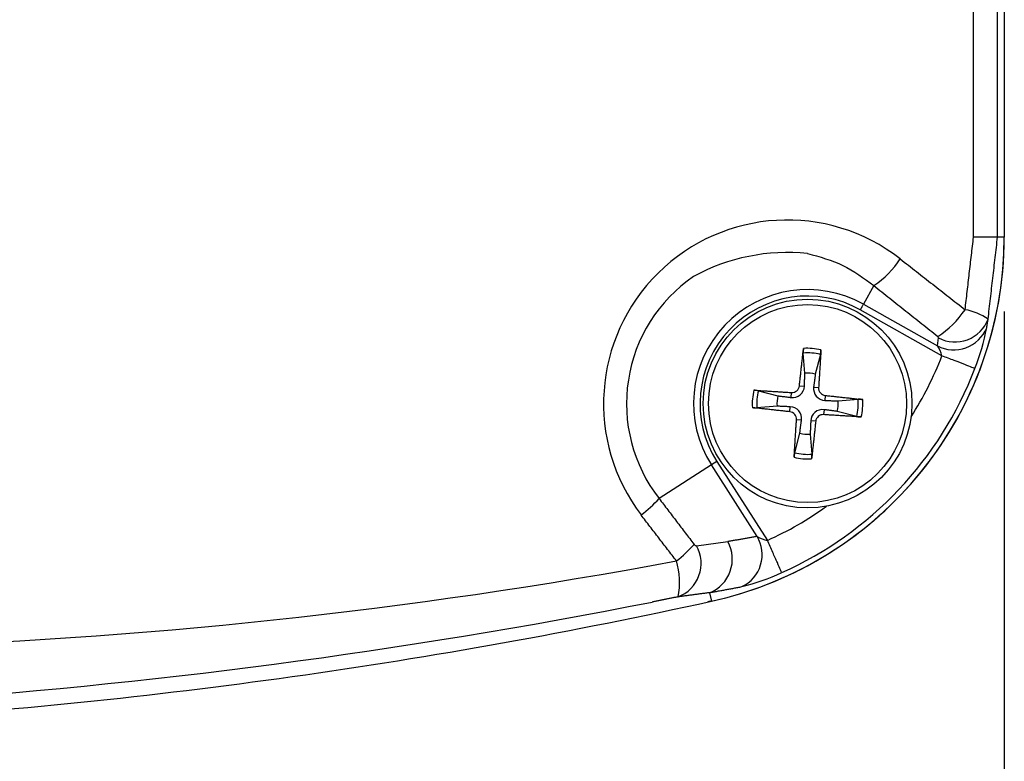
# Model space of a CAD drawing. Header units: millimetres. Extents: x 155 to 1625, y 52 to 706.
# Tile 4 of 23: x 564 to 577, y 73 to 83. Entities that reach past the tile are written whole.
import ezdxf

# ---------------------------------------------------------------- set-up
doc = ezdxf.new("R2010")
doc.units = ezdxf.units.MM
doc.header["$PDSIZE"] = -1
doc.styles.add('DEM2', font='romans.shx', dxfattribs={"oblique": 10, "height": 2.8})
doc.dimstyles.new('AXEGF_STANDARD', dxfattribs={"dimtxt": 2.8, "dimasz": 2.7, "dimexe": 1, "dimexo": 1, "dimgap": 1, "dimtad": 1, "dimdec": 8, "dimdsep": 46, "dimtxsty": 'DEM2', "dimcen": 0, "dimclrd": 256, "dimclre": 256, "dimclrt": 256, "dimadec": 8, "dimazin": 2, "dimtfac": 1, "dimtdec": 8, "dimtmove": 0, "dimatfit": 3, "dimfxl": 1, "dimtolj": 1, "dimarcsym": 0})

# ---------------------------------------------------------------- blocks, each defined once
blk = doc.blocks.new('*D4')
at = {"lineweight": -2}
for p, q in [((577.426, 79.47), (577.426, 52.476)), ((537.426, 77.844), (537.426, 52.476)), ((540.126, 53.476), (574.726, 53.476))]:
    blk.add_line(p, q, dxfattribs=at)
for points in [[(540.126, 53.926), (540.126, 53.026), (537.426, 53.476)], [(574.726, 53.926), (574.726, 53.026), (577.426, 53.476)]]:
    blk.add_solid(points)
at = {"layer": 'Defpoints', "color": 0}
for p in [(577.426, 80.47), (537.426, 78.844), (577.426, 53.476)]:
    blk.add_point(p, dxfattribs=at)
at = {"insert": (553.805, 57.276), "char_height": 2.8, "attachment_point": 1, "style": 'DEM2'}
blk.add_mtext('\\A1;80', dxfattribs=at)
blk = doc.blocks.new('*D8')
at = {"lineweight": -2}
for p, q in [((577.426, 79.47), (577.426, 61.715)), ((557.426, 72.738), (557.426, 61.715)), ((560.126, 62.715), (574.726, 62.715))]:
    blk.add_line(p, q, dxfattribs=at)
for points in [[(560.126, 63.165), (560.126, 62.265), (557.426, 62.715)], [(574.726, 63.165), (574.726, 62.265), (577.426, 62.715)]]:
    blk.add_solid(points)
at = {"layer": 'Defpoints', "color": 0}
for p in [(577.426, 80.47), (557.426, 73.738), (577.426, 62.715)]:
    blk.add_point(p, dxfattribs=at)
at = {"insert": (565.816, 66.515), "char_height": 2.8, "attachment_point": 1, "style": 'DEM2'}
blk.add_mtext('\\A1;40', dxfattribs=at)

msp = doc.modelspace()

# ---------------------------------------------------------------- linework, layer by layer
for p, q in [((577.01365118, 80.46990264), (577.01365118, 107.21784834)), ((577.33606761, 80.46990264), (577.33606761, 107.21784834)), ((577.42614513, 107.21784834), (577.42614513, 80.46990264)), ((577.42614513, 80.46990264), (577.33606761, 80.46990264)), ((575.67838793, 79.81869955), (575.53763156, 79.5687959)), ((575.53763156, 79.5687959), (576.52824586, 79.01085545)), ((576.58935552, 78.87703557), (575.49513345, 79.49334014)), ((576.52824586, 79.01085545), (576.54466694, 79.11727954)), ((574.75239997, 78.64515115), (574.72936278, 78.91515646)), ((574.96004765, 78.895364), (574.8913533, 78.63323022)), ((574.67808788, 78.47470794), (574.74436824, 78.46864317)), ((574.86919527, 78.45793296), (574.93555014, 78.45262069)), ((574.12866717, 78.4093887), (574.39080839, 78.34069807)), ((574.56610565, 78.31854005), (574.57141047, 78.38488747)), ((575.02535944, 78.34594701), (575.01929467, 78.27965919)), ((574.37888746, 78.20173729), (574.10887842, 78.17869637)), ((574.54932695, 78.12742893), (574.55539172, 78.19371674)), ((575.19581382, 78.27163864), (575.46580796, 78.29467956)), ((575.00859564, 78.15483589), (575.00327592, 78.08848474)), ((575.44601922, 78.06398723), (575.1838929, 78.13267786)), ((574.70549112, 78.01544298), (574.63915115, 78.02075524)), ((574.89659851, 77.99866799), (574.83031814, 78.00473277)), ((574.61465364, 77.57801194), (574.68333309, 77.84014572)), ((574.82230132, 77.82822479), (574.84533851, 77.55821947)), ((573.4990782, 77.41341371), (572.79598181, 76.96410272)), ((573.57204919, 77.4600469), (573.4990782, 77.41341371)), ((574.11129241, 76.45539943), (573.4990782, 77.41341371)), ((573.57204919, 77.4600469), (574.24830859, 76.40182231)), ((573.29806154, 76.32973794), (573.71754413, 76.38493184)), ((573.47256904, 75.70008937), (573.49757319, 75.58605079))]:
    msp.add_line(p, q)
at = {"flags": 128}
msp.add_lwpolyline([(575.49513345, 79.49334014), (575.50154095, 79.50470973), (575.50782924, 79.51588933), (575.51390891, 79.52668149), (575.51967566, 79.53690369), (575.52501028, 79.54638083), (575.52983825, 79.55494899), (575.53407018, 79.56246291), (575.53763156, 79.5687959)], dxfattribs=at)
for radius in [1.4, 1.32844873]:
    msp.add_circle((574.78734726, 78.2366879), radius)
for centre, radius, start, end in [((574.51487796, 78.23520647), 2.46356304, 52.022681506, 217.291998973), ((572.42615176, 80.46990437), 5, 282.373625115, 359.999999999), ((572.42428654, 80.47060515), 5.00185863, 318.447423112, 359.992208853), ((574.52049314, 77.62261833), 2.64100968, 84.20056041, 118.570904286), ((574.94364089, 80.89368186), 1.3020907, 304.3524839, 326.611325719), ((574.42877685, 78.23579768), 2.06959601, 124.469899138, 217.913078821), ((574.78734726, 78.2366879), 1.52886751, 60.610463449, 212.58070117), ((574.78730602, 78.23673072), 1.44225064, 60.608153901, 212.583087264), ((575.87061419, 80.18492873), 1.23873985, 302.301612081, 326.227047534), ((576.76528895, 79.53697602), 0.47415104, 242.270424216, 339.293499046), ((576.75863035, 78.71388767), 0.79514881, 55.517127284, 79.734922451), ((576.7477666, 79.43661262), 0.4790183, 242.72433134, 337.299806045), ((574.13404987, 79.83999052), 3.1117339, 338.658058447, 349.103361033), ((576.51920221, 79.11618466), 0.02548825, 2.46196254, 58.374935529), ((575.062469, 78.92778302), 0.33334545, 171.61629729, 182.170786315), ((574.78734726, 78.2366879), 0.74171424, 75.966893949, 94.226713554), ((576.2250891, 78.79155408), 0.37416187, 13.206495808, 35.88170058), ((574.78734726, 78.2366879), 0.68094162, 75.308255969, 94.885351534), ((574.62976668, 78.96502457), 0.33754721, 348.090124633, 358.512977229), ((572.42615176, 80.46990437), 4.45752822, 327.275326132, 339.062836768), ((572.42615176, 80.46990437), 4.93187725, 294.128327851, 339.062836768), ((574.78734726, 78.2366879), 0.40995615, 75.30302453, 94.890582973), ((574.58686834, 78.47478622), 0.15761966, 262.430627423, 357.766394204), ((574.57860103, 78.48460664), 0.09997809, 265.875648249, 354.317910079), ((575.02545566, 78.43717223), 0.15763349, 172.432015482, 267.760065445), ((575.03527157, 78.44543447), 0.09998002, 175.878217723, 264.310287), ((574.78734726, 78.2366879), 0.74171424, 165.966893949, 184.226713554), ((574.05036485, 78.00552688), 0.41138257, 79.027407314, 87.575694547), ((574.78734726, 78.2366879), 0.68094162, 165.308255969, 184.885351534), ((574.78734726, 78.2366879), 0.40995615, 165.303024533, 184.890582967), ((574.09649893, 78.51598066), 0.3375114, 261.678123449, 272.102008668), ((574.54923933, 78.03621094), 0.15762591, 352.428994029, 87.763086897), ((574.78734726, 78.2366879), 0.40995615, 345.30302453, 4.890582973), ((574.78734726, 78.2366879), 0.68094162, 345.308255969, 4.885351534), ((575.47815724, 77.95683913), 0.33806606, 81.686698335, 92.093433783), ((574.78734726, 78.2366879), 0.74171424, 345.966893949, 4.226713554), ((574.53941952, 78.0279315), 0.09998947, 355.884334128, 84.313537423), ((574.98782156, 77.9985876), 0.15762325, 82.426625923, 177.765676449), ((574.99609894, 77.98874903), 0.09999361, 85.884091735, 174.307124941), ((575.5159655, 78.39670086), 0.33998653, 258.127617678, 268.475484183), ((574.78734726, 78.2366879), 0.40995615, 255.30302453, 274.890582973), ((574.93799169, 77.50916678), 0.33058608, 167.980074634, 178.623027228), ((574.78734726, 78.2366879), 0.68094162, 255.308255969, 274.885351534), ((574.51056503, 77.5456834), 0.33500812, 351.642562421, 2.144521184), ((574.78734726, 78.2366879), 0.74171424, 255.966893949, 274.226713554), ((572.42512684, 80.47202), 5.00216854, 282.380810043, 318.428911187), ((571.45420269, 78.18211922), 1.81216318, 307.404123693, 317.768017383), ((572.42615176, 80.46990437), 4.45752822, 294.128327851, 305.915838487), ((571.98295952, 77.4770041), 1.70831818, 307.755940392, 318.626306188), ((572.87900254, 76.09369493), 0.4809644, 290.883185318, 29.391219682), ((573.29904102, 76.37091841), 0.04119212, 214.037916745, 268.637473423), ((573.29455111, 76.15000446), 0.48385325, 291.587222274, 29.047488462), ((573.702787, 76.21119789), 0.47593179, 295.486359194, 30.870672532), ((574.31637368, 76.77787813), 0.38216598, 237.545559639, 259.740687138), ((560.15441251, 145.1879827), 70.25141769, 271.6481941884, 280.5599432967), ((572.12205353, 75.84443878), 0.94971753, 347.836141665, 17.268551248), ((573.15045311, 78.7989496), 3.11090947, 284.085972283, 294.534233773), ((557.42615176, 148.84387603), 75, 273.6440696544, 282.3736251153), ((557.1365333, 154.44782465), 80.39395565, 273.842876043, 281.1632253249)]:
    msp.add_arc(centre, radius, start, end)
for points in [[(576.90032785, 79.4963092), (577.01365118, 80.46990264)], [(577.20881169, 79.36932523), (577.33606761, 80.46990264)], [(576.03083019, 80.1771209), (576.90031295, 79.4963092)], [(575.67838793, 79.81869955), (576.53256719, 79.13788784)], [(577.1896786, 79.25175507), (577.20881169, 79.36932523)], [(574.67808788, 78.47470794), (574.73268573, 78.97638533)], [(574.96720021, 78.95626504), (574.93555014, 78.45262069)], [(574.74436824, 78.46864317), (574.75239997, 78.64515115)], [(574.8913533, 78.63323022), (574.86919527, 78.45793296)], [(574.06776612, 78.41654126), (574.57141047, 78.38488747)], [(574.39080839, 78.34069807), (574.56610565, 78.31854005)], [(575.02535944, 78.34594701), (575.52703684, 78.29135288)], [(574.54932695, 78.12742893), (574.04764955, 78.18202306)], [(574.55539172, 78.19371674), (574.37888746, 78.20173729)], [(575.01929467, 78.27965919), (575.19581382, 78.27163864)], [(575.50692027, 78.05683468), (575.00327592, 78.08848474)], [(575.1838929, 78.13267786), (575.00859564, 78.15483589)], [(574.60750108, 77.51711089), (574.63915115, 78.02075524)], [(574.68333309, 77.84014572), (574.70549112, 78.01544298)], [(574.83031814, 78.00473277), (574.82230132, 77.82822479)], [(574.89659851, 77.99866799), (574.84201555, 77.4969906)], [(572.79598181, 76.96410272), (573.26490646, 76.34786148)], [(573.02896147, 76.12636317), (572.55497043, 76.74258951)], [(574.11129241, 76.45539943), (573.71754413, 76.38493184)], [(573.47256904, 75.70008937), (573.05044894, 75.6443255)], [(573.47256904, 75.70008937), (573.90757864, 75.7815801)], [(573.05044894, 75.6443255), (572.70118063, 75.57495315)], [(573.49763279, 75.58618117), (573.44974046, 75.57731498)]]:
    msp.add_open_spline(points, degree=1)
for points, knots in [([(577.33606761, 80.46990264), (577.32951619, 80.46990264), (577.3164131, 80.46990264), (577.24552404, 80.46990264), (577.14471448, 80.46990264), (577.05733839, 80.46990264), (577.01365118, 80.46990264)], [0, 0, 0, 0, 0.2499984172, 0.5000069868, 0.7500082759, 1, 1, 1, 1]), ([(574.78735809, 80.25011052), (574.9497609, 80.20593407), (575.2727427, 80.11807728), (575.54368283, 79.91811575), (575.67838793, 79.81869955)], [0, 0, 0, 0, 0.5028233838, 1, 1, 1, 1]), ([(577.03239684, 78.70752741), (577.0232419, 78.71103034), (577.00493182, 78.71803628), (576.9013931, 78.75764869), (576.75794545, 78.81253843), (576.64555382, 78.85553589), (576.58935552, 78.87703557)], [0, 0, 0, 0, 0.2499970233, 0.4999993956, 0.7499886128, 1, 1, 1, 1]), ([(574.4422174, 75.96891377), (574.43821102, 75.97786046), (574.43019828, 75.99575382), (574.38488326, 76.09691695), (574.32210051, 76.23709346), (574.2729061, 76.34691224), (574.24830859, 76.40182231)], [0, 0, 0, 0, 0.2499992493, 0.4999978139, 0.7499958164, 1, 1, 1, 1])]:
    msp.add_open_spline(points, degree=3, knots=knots)

# ---------------------------------------------------------------- dimensions: what is measured, and where the dimension line sits
for base, p1, picture, middle in [((577.4261517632, 53.4761775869), (537.4261517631, 78.8438760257), '*D4', (556.1661538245, 53.4761775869)), ((577.4261517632, 62.7145906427), (557.4261517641, 73.7379436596), '*D8', (568.1410877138, 62.7145906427))]:
    dim = msp.add_linear_dim(base=base, p1=p1, p2=(577.4261517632, 80.4699043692), dimstyle='AXEGF_STANDARD', override={"dimlfac": 2})
    dim.commit()
    dim.dimension.update_dxf_attribs({"geometry": picture, "text_midpoint": middle, "dimtype": 160})

doc.saveas('drawing.dxf')
